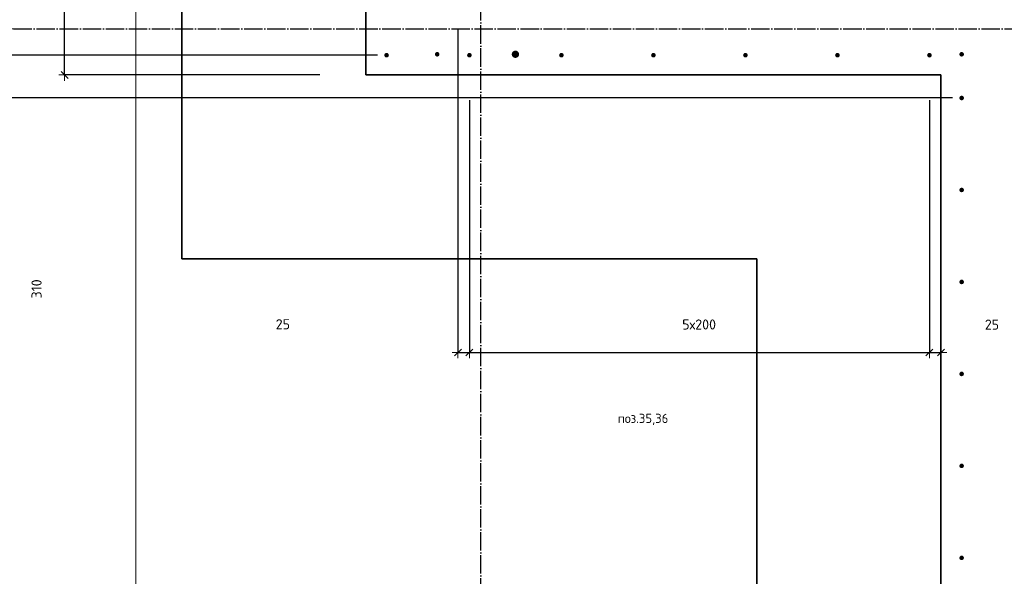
# Model space of a CAD drawing. Header units: millimetres. Extents: x -3170 to 89801, y -74170 to 82422.
# Tile 27 of 105: x 58997 to 61138, y 18850 to 20060. Entities that reach past the tile are written whole.
import ezdxf

# ---------------------------------------------------------------- set-up
doc = ezdxf.new("R2010")
doc.units = ezdxf.units.MM
doc.header["$PDMODE"] = 65
for name, pattern in [('______11', [50, 40, -5, 0, -5]), ('______3', [50, 40, -10]), ('______5', [110, 80, -10, 10, -10])]:
    doc.linetypes.add(name, pattern=pattern)
for name, color, linetype, lineweight in [('Standard', 7, 'Continuous', 25), ('Арм.стержн. Выпуски', 180, 'Continuous', 35), ('Балка_ общее', 7, '______3', 13), ('Размерная линия_ общее', 7, 'Continuous', 13)]:
    doc.layers.add(name, color=color, linetype=linetype, lineweight=lineweight)
doc.layers.add('Осевая линия_ общее', color=7, linetype='______5', lineweight=13, true_color=0xa0a0a0)
doc.styles.add('ISOCPEUR', font='ISOCPEUR')
doc.dimstyles.new('DIMSTYLE_3', dxfattribs={"dimtxt": 22, "dimasz": 25, "dimexe": 0, "dimexo": 0, "dimgap": 11, "dimtad": 2, "dimdec": 0, "dimrnd": 5, "dimzin": 12, "dimdsep": 46, "dimtxsty": 'ISOCPEUR', "dimblk1": 'ALL_ML_STRICH', "dimblk2": 'ALL_ML_STRICH', "dimsah": 1, "dimcen": 0, "dimclrd": 7, "dimclre": 256, "dimclrt": 7, "dimadec": 0, "dimazin": 0, "dimtfac": 1, "dimtdec": 0, "dimtix": 1, "dimtmove": 2, "dimatfit": 3, "dimfxl": 0, "dimtzin": 0, "dimlwd": 0, "dimlwe": -3, "dimarcsym": 0})
doc.dimstyles.new('DIMSTYLE_5', dxfattribs={"dimtxt": 25, "dimasz": 25, "dimexe": 0, "dimexo": 0, "dimgap": 12.5, "dimtad": 2, "dimdec": 0, "dimrnd": 5, "dimzin": 12, "dimdsep": 46, "dimtxsty": 'ISOCPEUR', "dimblk1": 'ALL_ML_STRICH', "dimblk2": 'ALL_ML_STRICH', "dimsah": 1, "dimcen": 0, "dimclrd": 7, "dimclre": 256, "dimclrt": 7, "dimadec": 0, "dimazin": 0, "dimtfac": 1, "dimtdec": 0, "dimtix": 1, "dimtmove": 2, "dimatfit": 3, "dimfxl": 0, "dimtzin": 0, "dimlwd": 0, "dimlwe": -3, "dimarcsym": 0})
doc.dimstyles.new('DIMSTYLE_9', dxfattribs={"dimtxt": 22, "dimasz": 25, "dimexe": 0, "dimexo": 0, "dimgap": 11, "dimtad": 2, "dimdec": 0, "dimrnd": 5, "dimzin": 12, "dimdsep": 46, "dimtxsty": 'ISOCPEUR', "dimblk1": 'ALL_ML_STRICH', "dimblk2": 'ALL_ML_STRICH', "dimsah": 1, "dimcen": 0, "dimclrd": 7, "dimclre": 256, "dimclrt": 7, "dimadec": 0, "dimazin": 0, "dimtfac": 1, "dimtdec": 0, "dimtix": 1, "dimtmove": 2, "dimatfit": 3, "dimfxl": 0, "dimtvp": 1.2, "dimtzin": 0, "dimlwd": 0, "dimlwe": -3, "dimarcsym": 0})

# ---------------------------------------------------------------- blocks, each defined once
blk = doc.blocks.new('ALL_ML_STRICH')
at = {"color": 0, "linetype": 'ByBlock', "lineweight": -2}
for p, q in [((-1, 0), (0.5, 0)), ((-0.3, -0.3), (0.3, 0.3)), ((0, -0.5), (0, 0.5))]:
    blk.add_line(p, q, dxfattribs=at)
blk = doc.blocks.new('*D324')
at = {"layer": 'DEFPOINTS', "color": 7, "linetype": 'Continuous', "lineweight": 13, "transparency": 33554687}
for p in [(59950, 20140), (59975, 19985), (59950, 19336.5)]:
    blk.add_point(p, dxfattribs=at)
at = {"layer": 'Размерная линия_ общее', "color": 253, "linetype": 'Continuous', "lineweight": -2, "true_color": 0xa0a0a0, "transparency": 33554687}
for p, q in [((59950, 20040), (59950, 19336.5)), ((59975, 19885), (59975, 19336.5))]:
    blk.add_line(p, q, dxfattribs=at)
at = {"layer": 'Размерная линия_ общее', "color": 7, "linetype": 'Continuous', "lineweight": -2, "transparency": 33554687}
blk.add_line((59950, 19336.5), (59975, 19336.5), dxfattribs=at)
at = {"layer": 'Размерная линия_ общее', "color": 7, "linetype": 'Continuous', "lineweight": 13, "transparency": 33554687, "xscale": 25, "yscale": 25, "zscale": 25, "rotation": 180}
blk.add_blockref('ALL_ML_STRICH', (59950, 19336.5), dxfattribs=at)
at = {"layer": 'Размерная линия_ общее', "color": 7, "linetype": 'Continuous', "lineweight": 13, "transparency": 33554687, "xscale": 25, "yscale": 25, "zscale": 25}
blk.add_blockref('ALL_ML_STRICH', (59975, 19336.5), dxfattribs=at)
at = {"layer": 'Размерная линия_ общее', "color": 7, "linetype": 'Continuous', "lineweight": 13, "transparency": 33554687, "insert": (59569.5, 19398), "char_height": 22, "width": 44, "attachment_point": 5, "style": 'ISOCPEUR'}
blk.add_mtext('\\A1;{25}', dxfattribs=at)
blk = doc.blocks.new('*D325')
at = {"layer": 'DEFPOINTS', "color": 7, "linetype": 'Continuous', "lineweight": 13, "transparency": 33554687}
for p in [(59975, 19985), (60975, 19985), (59975, 19336.5)]:
    blk.add_point(p, dxfattribs=at)
at = {"layer": 'Размерная линия_ общее', "color": 253, "linetype": 'Continuous', "lineweight": -2, "true_color": 0xa0a0a0, "transparency": 33554687}
for p, q in [((59975, 19885), (59975, 19336.5)), ((60975, 19885), (60975, 19336.5))]:
    blk.add_line(p, q, dxfattribs=at)
at = {"layer": 'Размерная линия_ общее', "color": 7, "linetype": 'Continuous', "lineweight": -2, "transparency": 33554687}
blk.add_line((59975, 19336.5), (60975, 19336.5), dxfattribs=at)
at = {"layer": 'Размерная линия_ общее', "color": 7, "linetype": 'Continuous', "lineweight": 13, "transparency": 33554687, "xscale": 25, "yscale": 25, "zscale": 25, "rotation": 180}
blk.add_blockref('ALL_ML_STRICH', (59975, 19336.5), dxfattribs=at)
at = {"layer": 'Размерная линия_ общее', "color": 7, "linetype": 'Continuous', "lineweight": 13, "transparency": 33554687, "xscale": 25, "yscale": 25, "zscale": 25}
blk.add_blockref('ALL_ML_STRICH', (60975, 19336.5), dxfattribs=at)
at = {"layer": 'Размерная линия_ общее', "color": 7, "linetype": 'Continuous', "lineweight": 13, "transparency": 33554687, "insert": (60437.6, 19408.5), "char_height": 22, "width": 1.1, "attachment_point": 1, "line_spacing_factor": 0.60241, "style": 'ISOCPEUR'}
blk.add_mtext('5х200', dxfattribs=at)
blk = doc.blocks.new('*D326')
at = {"layer": 'DEFPOINTS', "color": 7, "linetype": 'Continuous', "lineweight": 13, "transparency": 33554687}
for p in [(60975, 19985), (61000, 19451.5), (60975, 19336.5)]:
    blk.add_point(p, dxfattribs=at)
at = {"layer": 'Размерная линия_ общее', "color": 253, "linetype": 'Continuous', "lineweight": -2, "true_color": 0xa0a0a0, "transparency": 33554687}
for p, q in [((60975, 19885), (60975, 19336.5)), ((61000, 19336.5), (61000, 19336.5))]:
    blk.add_line(p, q, dxfattribs=at)
at = {"layer": 'Размерная линия_ общее', "color": 7, "linetype": 'Continuous', "lineweight": -2, "transparency": 33554687}
blk.add_line((60975, 19336.5), (61000, 19336.5), dxfattribs=at)
at = {"layer": 'Размерная линия_ общее', "color": 7, "linetype": 'Continuous', "lineweight": 13, "transparency": 33554687, "xscale": 25, "yscale": 25, "zscale": 25, "rotation": 180}
blk.add_blockref('ALL_ML_STRICH', (60975, 19336.5), dxfattribs=at)
at = {"layer": 'Размерная линия_ общее', "color": 7, "linetype": 'Continuous', "lineweight": 13, "transparency": 33554687, "xscale": 25, "yscale": 25, "zscale": 25}
blk.add_blockref('ALL_ML_STRICH', (61000, 19336.5), dxfattribs=at)
at = {"layer": 'Размерная линия_ общее', "color": 7, "linetype": 'Continuous', "lineweight": 13, "transparency": 33554687, "insert": (61110.9, 19397.2), "char_height": 22, "width": 44, "attachment_point": 5, "style": 'ISOCPEUR'}
blk.add_mtext('\\A1;{25}', dxfattribs=at)
blk = doc.blocks.new('*D327')
at = {"layer": 'DEFPOINTS', "color": 7, "linetype": 'Continuous', "lineweight": 13, "transparency": 33554687}
for p in [(59608.5, 20250), (59095.2, 19940), (59750, 19940)]:
    blk.add_point(p, dxfattribs=at)
at = {"layer": 'Размерная линия_ общее', "color": 253, "linetype": 'Continuous', "lineweight": -2, "true_color": 0xa0a0a0, "transparency": 33554687}
for p, q in [((59508.5, 20250), (59095.2, 20250)), ((59650, 19940), (59095.2, 19940))]:
    blk.add_line(p, q, dxfattribs=at)
at = {"layer": 'Размерная линия_ общее', "color": 7, "linetype": 'Continuous', "lineweight": -2, "transparency": 33554687}
blk.add_line((59095.2, 19940), (59095.2, 20250), dxfattribs=at)
at = {"layer": 'Размерная линия_ общее', "color": 7, "linetype": 'Continuous', "lineweight": 13, "transparency": 33554687, "xscale": 25, "yscale": 25, "zscale": 25}
for p, rotation in [((59095.2, 20250), 90), ((59095.2, 19940), 270)]:
    blk.add_blockref('ALL_ML_STRICH', p, dxfattribs=dict(at, rotation=rotation))
at = {"layer": 'Размерная линия_ общее', "color": 7, "linetype": 'Continuous', "lineweight": 13, "transparency": 33554687, "insert": (59034.1, 19474.8), "char_height": 22, "width": 66, "attachment_point": 5, "rotation": 90, "style": 'ISOCPEUR'}
blk.add_mtext('\\A1;{310}', dxfattribs=at)
blk = doc.blocks.new('*D330')
at = {"layer": 'DEFPOINTS', "color": 7, "linetype": 'Continuous', "lineweight": 13, "transparency": 33554687}
for p in [(59002.5, 20040), (56760, 16740), (57126.9, 16740)]:
    blk.add_point(p, dxfattribs=at)
at = {"layer": 'Балка_ общее', "color": 251, "linetype": 'Continuous', "lineweight": -2, "true_color": 0x656565, "transparency": 33554687}
for p, q in [((58992.5, 20040), (57126.9, 20040)), ((56770, 16740), (57126.9, 16740))]:
    blk.add_line(p, q, dxfattribs=at)
at = {"layer": 'Балка_ общее', "color": 7, "linetype": 'Continuous', "lineweight": -2, "transparency": 33554687}
blk.add_line((57126.9, 16740), (57126.9, 20040), dxfattribs=at)
at = {"layer": 'Балка_ общее', "color": 7, "linetype": 'Continuous', "lineweight": 13, "transparency": 33554687, "xscale": 25, "yscale": 25, "zscale": 25}
for p, rotation in [((57126.9, 20040), 90), ((57126.9, 16740), 270)]:
    blk.add_blockref('ALL_ML_STRICH', p, dxfattribs=dict(at, rotation=rotation))
at = {"layer": 'Балка_ общее', "color": 7, "linetype": 'Continuous', "lineweight": 13, "transparency": 33554687, "insert": (57064.4, 18391.2), "char_height": 25, "width": 100, "attachment_point": 5, "rotation": 90, "style": 'ISOCPEUR'}
blk.add_mtext('\\A1;{3300}', dxfattribs=at)
blk = doc.blocks.new('*D331')
at = {"layer": 'DEFPOINTS', "color": 7, "linetype": 'Continuous', "lineweight": 13, "transparency": 33554687}
for p in [(59425.8, 23340), (57126.9, 20040), (59002.5, 20040)]:
    blk.add_point(p, dxfattribs=at)
at = {"layer": 'Балка_ общее', "color": 251, "linetype": 'Continuous', "lineweight": -2, "true_color": 0x656565, "transparency": 33554687}
for p, q in [((59415.8, 23340), (57126.9, 23340)), ((58992.5, 20040), (57126.9, 20040))]:
    blk.add_line(p, q, dxfattribs=at)
at = {"layer": 'Балка_ общее', "color": 7, "linetype": 'Continuous', "lineweight": -2, "transparency": 33554687}
blk.add_line((57126.9, 20040), (57126.9, 23340), dxfattribs=at)
at = {"layer": 'Балка_ общее', "color": 7, "linetype": 'Continuous', "lineweight": 13, "transparency": 33554687, "xscale": 25, "yscale": 25, "zscale": 25}
for p, rotation in [((57126.9, 23340), 90), ((57126.9, 20040), 270)]:
    blk.add_blockref('ALL_ML_STRICH', p, dxfattribs=dict(at, rotation=rotation))
at = {"layer": 'Балка_ общее', "color": 7, "linetype": 'Continuous', "lineweight": 13, "transparency": 33554687, "insert": (57064.4, 21691.2), "char_height": 25, "width": 100, "attachment_point": 5, "rotation": 90, "style": 'ISOCPEUR'}
blk.add_mtext('\\A1;{3300}', dxfattribs=at)
blk = doc.blocks.new('*D343')
at = {"layer": 'DEFPOINTS', "color": 7, "linetype": 'Continuous', "lineweight": 13, "transparency": 33554687}
for p in [(61045, 19890), (58219.7, 16890), (61045, 16890)]:
    blk.add_point(p, dxfattribs=at)
at = {"layer": 'Размерная линия_ общее', "color": 253, "linetype": 'Continuous', "lineweight": -2, "true_color": 0xa0a0a0, "transparency": 33554687}
for p, q in [((61025, 19890), (58219.7, 19890)), ((61025, 16890), (58219.7, 16890))]:
    blk.add_line(p, q, dxfattribs=at)
at = {"layer": 'Размерная линия_ общее', "color": 7, "linetype": 'Continuous', "lineweight": -2, "transparency": 33554687}
blk.add_line((58219.7, 16890), (58219.7, 19890), dxfattribs=at)
at = {"layer": 'Размерная линия_ общее', "color": 7, "linetype": 'Continuous', "lineweight": 13, "transparency": 33554687, "xscale": 25, "yscale": 25, "zscale": 25}
for p, rotation in [((58219.7, 19890), 90), ((58219.7, 16890), 270)]:
    blk.add_blockref('ALL_ML_STRICH', p, dxfattribs=dict(at, rotation=rotation))
at = {"layer": 'Размерная линия_ общее', "color": 7, "linetype": 'Continuous', "lineweight": 13, "transparency": 33554687, "insert": (58147.7, 18308.6), "char_height": 22, "width": 1.1, "attachment_point": 1, "rotation": 90, "line_spacing_factor": 0.60241, "style": 'ISOCPEUR'}
blk.add_mtext('15х200=3000', dxfattribs=at)
blk = doc.blocks.new('*D344')
at = {"layer": 'DEFPOINTS', "color": 7, "linetype": 'Continuous', "lineweight": 13, "transparency": 33554687}
for p in [(59795, 19983), (58219.7, 19890), (61045, 19890)]:
    blk.add_point(p, dxfattribs=at)
at = {"layer": 'Размерная линия_ общее', "color": 253, "linetype": 'Continuous', "lineweight": -2, "true_color": 0xa0a0a0, "transparency": 33554687}
for p, q in [((59775, 19983), (58219.7, 19983)), ((61025, 19890), (58219.7, 19890))]:
    blk.add_line(p, q, dxfattribs=at)
at = {"layer": 'Размерная линия_ общее', "color": 7, "linetype": 'Continuous', "lineweight": -2, "transparency": 33554687}
blk.add_line((58219.7, 19890), (58219.7, 19983), dxfattribs=at)
at = {"layer": 'Размерная линия_ общее', "color": 7, "linetype": 'Continuous', "lineweight": 13, "transparency": 33554687, "xscale": 25, "yscale": 25, "zscale": 25}
for p, rotation in [((58219.7, 19983), 90), ((58219.7, 19890), 270)]:
    blk.add_blockref('ALL_ML_STRICH', p, dxfattribs=dict(at, rotation=rotation))
at = {"layer": 'Размерная линия_ общее', "color": 7, "linetype": 'Continuous', "lineweight": 13, "transparency": 33554687, "insert": (57949.7, 19610.9), "char_height": 22, "width": 44, "attachment_point": 5, "rotation": 90, "style": 'ISOCPEUR'}
blk.add_mtext('\\A1;{95}', dxfattribs=at)
blk = doc.blocks.new('*D345')
at = {"layer": 'DEFPOINTS', "color": 7, "linetype": 'Continuous', "lineweight": 13, "transparency": 33554687}
for p in [(59795, 20093), (58219.7, 19983), (59795, 19983)]:
    blk.add_point(p, dxfattribs=at)
at = {"layer": 'Размерная линия_ общее', "color": 253, "linetype": 'Continuous', "lineweight": -2, "true_color": 0xa0a0a0, "transparency": 33554687}
for p, q in [((59775, 20093), (58219.7, 20093)), ((59775, 19983), (58219.7, 19983))]:
    blk.add_line(p, q, dxfattribs=at)
at = {"layer": 'Размерная линия_ общее', "color": 7, "linetype": 'Continuous', "lineweight": -2, "transparency": 33554687}
blk.add_line((58219.7, 19983), (58219.7, 20093), dxfattribs=at)
at = {"layer": 'Размерная линия_ общее', "color": 7, "linetype": 'Continuous', "lineweight": 13, "transparency": 33554687, "xscale": 25, "yscale": 25, "zscale": 25}
for p, rotation in [((58219.7, 20093), 90), ((58219.7, 19983), 270)]:
    blk.add_blockref('ALL_ML_STRICH', p, dxfattribs=dict(at, rotation=rotation))
at = {"layer": 'Размерная линия_ общее', "color": 7, "linetype": 'Continuous', "lineweight": 13, "transparency": 33554687, "insert": (57723.3, 20217.7), "char_height": 22, "width": 66, "attachment_point": 5, "rotation": 90, "style": 'ISOCPEUR'}
blk.add_mtext('\\A1;{110}', dxfattribs=at)
blk = doc.blocks.new('СЛОЖНЫЙ_ОБЪЕКТ_6')
at = {"layer": 'Осевая линия_ общее', "color": 253, "linetype": '______11', "lineweight": -3, "true_color": 0xa0a0a0, "transparency": 33554687}
for p, q in [((60000, 15950), (60000, 40010)), ((56930, 20040), (74900, 20040))]:
    blk.add_line(p, q, dxfattribs=at)
at = {"layer": 'Балка_ общее', "color": 7, "linetype": 'Continuous', "lineweight": 13, "transparency": 33554687}
for base, p1, p2, picture, middle in [((57126.9, 23340), (58992.5, 20040), (59415.8, 23340), '*D331', (57064.4, 21691.2)), ((57126.9, 20040), (56770, 16740), (58992.5, 20040), '*D330', (57064.4, 18391.2))]:
    dim = blk.add_linear_dim(base=base, p1=p1, p2=p2, angle=90, dimstyle='DIMSTYLE_5', override={"dimpost": '<>', "dimclrd": 7, "dimclre": 251, "dimclrt": 7, "dimlwd": 0, "dimlwe": 65533}, dxfattribs=at)
    dim.commit()
    dim.dimension.update_dxf_attribs({"geometry": picture, "text_midpoint": middle, "dimtype": 160})

msp = doc.modelspace()

# ---------------------------------------------------------------- hatches: boundary and pattern name
at = {"layer": 'Арм.стержн. Выпуски', "linetype": 'Continuous', "lineweight": 35, "transparency": 33554687}
for color, points in [(4, [(59910, 19985), (59909.6, 19986.9), (59908.5, 19988.5), (59906.9, 19989.6), (59905, 19990), (59903.1, 19989.6), (59901.5, 19988.5), (59900.4, 19986.9), (59900, 19985), (59900.4, 19983.1), (59901.5, 19981.5), (59903.1, 19980.4), (59905, 19980), (59906.9, 19980.4), (59908.5, 19981.5), (59909.6, 19983.1)]), (7, [(60083, 19985), (60082.4, 19988.1), (60080.7, 19990.7), (60078.1, 19992.4), (60075, 19993), (60071.9, 19992.4), (60069.3, 19990.7), (60067.6, 19988.1), (60067, 19985), (60067.6, 19981.9), (60069.3, 19979.3), (60071.9, 19977.6), (60075, 19977), (60078.1, 19977.6), (60080.7, 19979.3), (60082.4, 19981.9)]), (4, [(61050, 19985), (61049.6, 19986.9), (61048.5, 19988.5), (61046.9, 19989.6), (61045, 19990), (61043.1, 19989.6), (61041.5, 19988.5), (61040.4, 19986.9), (61040, 19985), (61040.4, 19983.1), (61041.5, 19981.5), (61043.1, 19980.4), (61045, 19980), (61046.9, 19980.4), (61048.5, 19981.5), (61049.6, 19983.1)]), (4, [(59800, 19983), (59799.6, 19984.9), (59798.5, 19986.5), (59796.9, 19987.6), (59795, 19988), (59793.1, 19987.6), (59791.5, 19986.5), (59790.4, 19984.9), (59790, 19983), (59790.4, 19981.1), (59791.5, 19979.5), (59793.1, 19978.4), (59795, 19978), (59796.9, 19978.4), (59798.5, 19979.5), (59799.6, 19981.1)]), (4, [(59980, 19983), (59979.6, 19984.9), (59978.5, 19986.5), (59976.9, 19987.6), (59975, 19988), (59973.1, 19987.6), (59971.5, 19986.5), (59970.4, 19984.9), (59970, 19983), (59970.4, 19981.1), (59971.5, 19979.5), (59973.1, 19978.4), (59975, 19978), (59976.9, 19978.4), (59978.5, 19979.5), (59979.6, 19981.1)]), (4, [(60180, 19983), (60179.6, 19984.9), (60178.5, 19986.5), (60176.9, 19987.6), (60175, 19988), (60173.1, 19987.6), (60171.5, 19986.5), (60170.4, 19984.9), (60170, 19983), (60170.4, 19981.1), (60171.5, 19979.5), (60173.1, 19978.4), (60175, 19978), (60176.9, 19978.4), (60178.5, 19979.5), (60179.6, 19981.1)]), (4, [(60380, 19983), (60379.6, 19984.9), (60378.5, 19986.5), (60376.9, 19987.6), (60375, 19988), (60373.1, 19987.6), (60371.5, 19986.5), (60370.4, 19984.9), (60370, 19983), (60370.4, 19981.1), (60371.5, 19979.5), (60373.1, 19978.4), (60375, 19978), (60376.9, 19978.4), (60378.5, 19979.5), (60379.6, 19981.1)]), (4, [(60580, 19983), (60579.6, 19984.9), (60578.5, 19986.5), (60576.9, 19987.6), (60575, 19988), (60573.1, 19987.6), (60571.5, 19986.5), (60570.4, 19984.9), (60570, 19983), (60570.4, 19981.1), (60571.5, 19979.5), (60573.1, 19978.4), (60575, 19978), (60576.9, 19978.4), (60578.5, 19979.5), (60579.6, 19981.1)]), (4, [(60780, 19983), (60779.6, 19984.9), (60778.5, 19986.5), (60776.9, 19987.6), (60775, 19988), (60773.1, 19987.6), (60771.5, 19986.5), (60770.4, 19984.9), (60770, 19983), (60770.4, 19981.1), (60771.5, 19979.5), (60773.1, 19978.4), (60775, 19978), (60776.9, 19978.4), (60778.5, 19979.5), (60779.6, 19981.1)]), (4, [(60980, 19983), (60979.6, 19984.9), (60978.5, 19986.5), (60976.9, 19987.6), (60975, 19988), (60973.1, 19987.6), (60971.5, 19986.5), (60970.4, 19984.9), (60970, 19983), (60970.4, 19981.1), (60971.5, 19979.5), (60973.1, 19978.4), (60975, 19978), (60976.9, 19978.4), (60978.5, 19979.5), (60979.6, 19981.1)]), (4, [(61050, 19890), (61049.6, 19891.9), (61048.5, 19893.5), (61046.9, 19894.6), (61045, 19895), (61043.1, 19894.6), (61041.5, 19893.5), (61040.4, 19891.9), (61040, 19890), (61040.4, 19888.1), (61041.5, 19886.5), (61043.1, 19885.4), (61045, 19885), (61046.9, 19885.4), (61048.5, 19886.5), (61049.6, 19888.1)]), (4, [(61050, 19690), (61049.6, 19691.9), (61048.5, 19693.5), (61046.9, 19694.6), (61045, 19695), (61043.1, 19694.6), (61041.5, 19693.5), (61040.4, 19691.9), (61040, 19690), (61040.4, 19688.1), (61041.5, 19686.5), (61043.1, 19685.4), (61045, 19685), (61046.9, 19685.4), (61048.5, 19686.5), (61049.6, 19688.1)]), (4, [(61050, 19490), (61049.6, 19491.9), (61048.5, 19493.5), (61046.9, 19494.6), (61045, 19495), (61043.1, 19494.6), (61041.5, 19493.5), (61040.4, 19491.9), (61040, 19490), (61040.4, 19488.1), (61041.5, 19486.5), (61043.1, 19485.4), (61045, 19485), (61046.9, 19485.4), (61048.5, 19486.5), (61049.6, 19488.1)]), (4, [(61050, 19290), (61049.6, 19291.9), (61048.5, 19293.5), (61046.9, 19294.6), (61045, 19295), (61043.1, 19294.6), (61041.5, 19293.5), (61040.4, 19291.9), (61040, 19290), (61040.4, 19288.1), (61041.5, 19286.5), (61043.1, 19285.4), (61045, 19285), (61046.9, 19285.4), (61048.5, 19286.5), (61049.6, 19288.1)]), (4, [(61050, 19090), (61049.6, 19091.9), (61048.5, 19093.5), (61046.9, 19094.6), (61045, 19095), (61043.1, 19094.6), (61041.5, 19093.5), (61040.4, 19091.9), (61040, 19090), (61040.4, 19088.1), (61041.5, 19086.5), (61043.1, 19085.4), (61045, 19085), (61046.9, 19085.4), (61048.5, 19086.5), (61049.6, 19088.1)]), (4, [(61050, 18890), (61049.6, 18891.9), (61048.5, 18893.5), (61046.9, 18894.6), (61045, 18895), (61043.1, 18894.6), (61041.5, 18893.5), (61040.4, 18891.9), (61040, 18890), (61040.4, 18888.1), (61041.5, 18886.5), (61043.1, 18885.4), (61045, 18885), (61046.9, 18885.4), (61048.5, 18886.5), (61049.6, 18888.1)])]:
    msp.add_hatch(color=color, dxfattribs=at).paths.add_polyline_path(points)

# ---------------------------------------------------------------- linework, layer by layer
at = {"color": 7, "linetype": 'Continuous', "lineweight": 35, "transparency": 33554687}
msp.add_line((61000, 16840), (61000, 19940), dxfattribs=at)
at = {"layer": 'Standard', "color": 7, "linetype": 'Continuous', "lineweight": 35, "transparency": 33554687}
for p, q in [((59750, 19940), (59750, 20140)), ((61000, 19940), (59750, 19940))]:
    msp.add_line(p, q, dxfattribs=at)
at = {"layer": 'Standard', "color": 7, "linetype": 'Continuous', "lineweight": 18, "transparency": 33554687}
msp.add_lwpolyline([(59250, 16540), (78500, 16540), (78500, 38380), (59250, 38380), (59250, 16540)], dxfattribs=at)
at = {"layer": 'Размерная линия_ общее', "color": 7, "linetype": 'Continuous', "lineweight": 35, "transparency": 33554687}
for p, q in [((59350, 19540), (59350, 24460)), ((60600, 19540), (59350, 19540)), ((60600, 16640), (60600, 19540))]:
    msp.add_line(p, q, dxfattribs=at)

# ---------------------------------------------------------------- block references
at = {"layer": 'Балка_ общее', "color": 7, "linetype": 'Continuous', "lineweight": 13, "transparency": 33554687}
msp.add_blockref('СЛОЖНЫЙ_ОБЪЕКТ_6', (0, 0), dxfattribs=at)

# ---------------------------------------------------------------- texts
at = {"layer": 'Standard', "color": 7, "linetype": 'Continuous', "lineweight": 13, "transparency": 33554687, "insert": (60352.4, 19191), "char_height": 20, "width": 119.649, "attachment_point": 5, "style": 'ISOCPEUR'}
msp.add_mtext('\\A1;{\\fISOCPEUR|i0|b0;\\H20.000000;\\W1.000000;\\C7;поз.35,36}\\P', dxfattribs=at)

# ---------------------------------------------------------------- dimensions: what is measured, and where the dimension line sits
at = {"layer": 'Размерная линия_ общее', "color": 7, "linetype": 'Continuous', "lineweight": 13, "transparency": 33554687}
for base, p1, p2, picture, middle in [((58219.7, 20093), (59775, 19983), (59775, 20093), '*D345', (57723.3, 20217.7)), ((59095.2, 20250), (59650, 19940), (59508.5, 20250), '*D327', (59034.1, 19474.8)), ((58219.7, 19983), (61025, 19890), (59775, 19983), '*D344', (57949.7, 19610.9))]:
    dim = msp.add_linear_dim(base=base, p1=p1, p2=p2, angle=90, dimstyle='DIMSTYLE_3', override={"dimpost": '<>', "dimclrd": 7, "dimclre": 253, "dimclrt": 7, "dimlwd": 0, "dimlwe": 65533}, dxfattribs=at)
    dim.commit()
    dim.dimension.update_dxf_attribs({"geometry": picture, "text_midpoint": middle, "dimtype": 160})
for base, p1, p2, picture, middle in [((59975, 19336.5), (59950, 20040), (59975, 19885), '*D324', (59569.5, 19398)), ((61000, 19336.5), (60975, 19885), (61000, 19336.5), '*D326', (61110.9, 19397.2))]:
    dim = msp.add_linear_dim(base=base, p1=p1, p2=p2, dimstyle='DIMSTYLE_9', override={"dimpost": '<>', "dimclrd": 7, "dimclre": 253, "dimclrt": 7, "dimlwd": 0, "dimlwe": 65533}, dxfattribs=at)
    dim.commit()
    dim.dimension.update_dxf_attribs({"geometry": picture, "text_midpoint": middle, "dimtype": 160})
dim = msp.add_linear_dim(base=(60975, 19336.5), p1=(59975, 19885), p2=(60975, 19885), text='5х200', dimstyle='DIMSTYLE_3', override={"dimpost": '<>', "dimclrd": 7, "dimclre": 253, "dimclrt": 7, "dimlwd": 0, "dimlwe": 65533}, dxfattribs=at)
dim.commit()
dim.dimension.update_dxf_attribs({"geometry": '*D325', "text_midpoint": (60475, 19347.5), "dimtype": 160})
dim = msp.add_linear_dim(base=(58219.7, 19890), p1=(61025, 16890), p2=(61025, 19890), angle=90, text='15х200=3000', dimstyle='DIMSTYLE_3', override={"dimpost": '<>', "dimclrd": 7, "dimclre": 253, "dimclrt": 7, "dimlwd": 0, "dimlwe": 65533}, dxfattribs=at)
dim.commit()
dim.dimension.update_dxf_attribs({"geometry": '*D343', "text_midpoint": (58208.7, 18390), "dimtype": 160})

doc.saveas('drawing.dxf')
